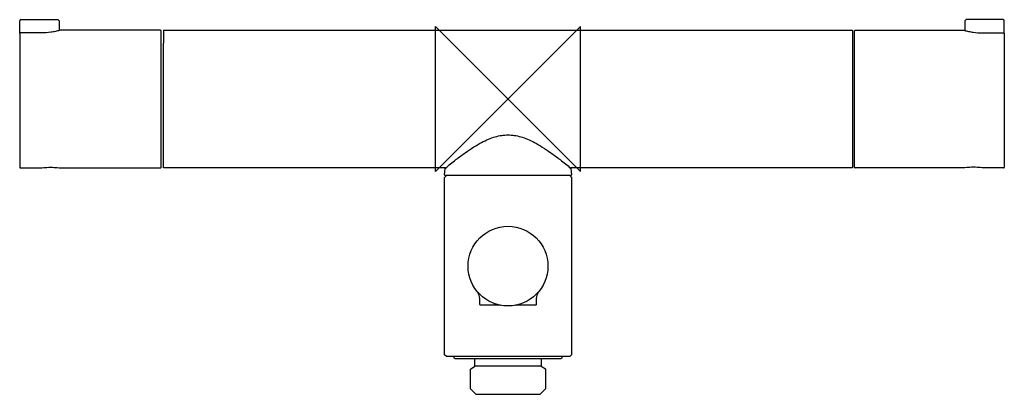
# Model space of a CAD drawing. Header units: millimetres. Extents: x -135 to 137, y -81 to 22.
import ezdxf

# ---------------------------------------------------------------- set-up
doc = ezdxf.new("R2010")
doc.units = ezdxf.units.MM
doc.header["$MEASUREMENT"] = 0
doc.layers.add('ORIGIN', color=6, linetype='Continuous')
doc.layers.add('PLANNING', color=1, linetype='Continuous')

# ---------------------------------------------------------------- blocks, each defined once
blk = doc.blocks.new('707000_F')
at = {"layer": 'ORIGIN'}
for p, q in [((20, 20), (-20, -20)), ((-20, -20), (-20, 20)), ((-20, 20), (20, -20)), ((20, -20), (20, 20))]:
    blk.add_line(p, q, dxfattribs=at)
at = {"layer": 'PLANNING'}
for p, q in [((-124.06, 21.93), (-124.06, 21.93)), ((126.26, 21.93), (126.26, 21.93)), ((-134.6, 18.08), (-134.6, 21.11)), ((-123.76, 21.63), (-123.72, 18.92)), ((-95.8, 19), (-123.39, 19)), ((-95, 19), (95, 19)), ((125.96, 21.64), (125.92, 18.92)), ((136.8, 18.08), (136.8, 21.11)), ((-134.6, 18.08), (-134.6, -18.8)), ((-128.6, 18.27), (-134.4, 18.27)), ((-95.6, -18.8), (-95.6, 18.8)), ((95.5, -18.8), (95.5, 18.8)), ((130.8, 18.27), (136.6, 18.27)), ((136.8, 18.08), (136.8, -18.8)), ((-95, -19), (-95, 15.4)), ((-134.4, -19), (-128.7, -19)), ((-123.5, -19), (-95.8, -19)), ((-17.21, -19), (-95, -19)), ((-17.5, -21.6), (-17, -21.1)), ((-17.5, -70.6), (-17.5, -21.6)), ((-17.48, -20.88), (-17.33, -19.18)), ((-17.33, -19.18), (-17.33, -19.18)), ((17.28, -21.1), (-17.28, -21.1)), ((17, -21.1), (17.5, -21.6)), ((95, -19), (17.21, -19)), ((17.33, -19.18), (17.48, -20.88)), ((17.5, -21.6), (17.5, -70.6)), ((136.6, -19), (130.9, -19)), ((-8.72, -52.81), (-8.73, -52.8)), ((-7.75, -56.6), (-7.75, -55.96)), ((-2.14, -56.9), (-7.45, -56.9)), ((-3.87, -56.4), (-3.83, -56.41)), ((-2.53, -56.8), (-2.55, -56.8)), ((-2.13, -56.9), (-2.09, -56.9)), ((-2.09, -56.9), (-2.11, -56.9)), ((2.13, -56.9), (2.09, -56.9)), ((7.45, -56.9), (2.15, -56.9)), ((2.2, -56.89), (2.22, -56.89)), ((2.58, -56.79), (2.58, -56.79)), ((2.99, -56.69), (3, -56.68)), ((7.75, -55.96), (7.75, -56.6)), ((-17, -71.1), (-17.5, -70.6)), ((17, -71.1), (-17, -71.1)), ((-14.6, -71.7), (-14.8, -71.5)), ((14.6, -71.7), (-14.6, -71.7)), ((-9.15, -73.7), (-9.15, -71.7)), ((9.15, -71.7), (9.15, -73.7)), ((14.8, -71.5), (14.6, -71.7)), ((17.5, -70.6), (17, -71.1)), ((-10.3, -74.51), (-9.15, -73.7)), ((-10.3, -80), (-10.3, -74.51)), ((9.15, -73.7), (10.3, -74.5)), ((10.3, -74.5), (10.3, -80)), ((-8.8, -81.5), (-10.3, -80)), ((10.3, -80), (8.8, -81.5))]:
    blk.add_line(p, q, dxfattribs=at)
for points in [[(-14.8, -71.5), (-14.8, -71.1)], [(14.8, -71.1), (14.8, -71.5)]]:
    blk.add_lwpolyline(points, dxfattribs=at)
blk.add_circle((0, -46.1), 11, dxfattribs=at)
for centre, radius, start, end in [((-134.3, 21.63), 0.3, 90.0005, 179.9991), ((-124.1, 21.59), 0.343, 7.6772, 83.3113), ((126.3, 21.59), 0.343, 96.6887, 172.3228), ((136.5, 21.63), 0.3, 0.0009, 89.9995), ((-95.8, 18.8), 0.2, 359.9998, 90.0003), ((297594.25, 15.4), 297689.25, 179.9993075, 180), ((95.7, 18.8), 0.2, 89.9997, 180.0002), ((-134.4, -18.8), 0.2, 180, 270.0001), ((-95.8, -18.8), 0.2, 269.9999, 360), ((95.7, -18.8), 0.2, 180, 270.0001), ((136.6, -18.8), 0.2, 269.9999, 0), ((-17.28, -20.9), 0.2, 175, 269.9997), ((-17.13, -19.2), 0.199, 129.6114, 174.8563), ((17.13, -19.2), 0.2, 4.9999, 50.4872), ((17.28, -20.9), 0.2, 270, 5.0003), ((-2.19, -56.8), 0.0937, 262.5249, 290.3536), ((-2.14, -56.82), 0.0825, 270, 288.217), ((2.14, -56.82), 0.0821, 250.9386, 270.2102), ((2.14, -56.65), 0.245, 270.2102, 284.7158), ((2.18, -56.77), 0.123, 253.8856, 279.3131)]:
    blk.add_arc(centre, radius, start, end, dxfattribs=at)
for points, degree in [([(-134.3, 21.93), (-129.18, 21.93), (-124.06, 21.93)], 2), ([(136.5, 21.93), (131.38, 21.93), (126.26, 21.93)], 2), ([(-134.6, 21.11), (-134.6, 21.37), (-134.6, 21.63)], 2), ([(95, 19), (95, 0), (95, -19)], 2), ([(95.7, 19), (110.64, 19), (125.59, 19)], 2), ([(136.8, 21.11), (136.8, 21.37), (136.8, 21.63)], 2), ([(-134.4, 18.27), (-134.5, 18.27), (-134.6, 18.18), (-134.6, 18.08)], 3), ([(136.6, 18.27), (136.7, 18.27), (136.8, 18.18), (136.8, 18.08)], 3), ([(125.7, -19), (110.7, -19), (95.7, -19)], 2), ([(9.15, -73.7), (0, -73.7), (-9.15, -73.7)], 2), ([(8.8, -81.5), (0, -81.5), (-8.8, -81.5)], 2)]:
    blk.add_open_spline(points, degree=degree, dxfattribs=at)
for points, knots in [([(-123.39, 19), (-123.39, 19), (-123.39, 19), (-123.39, 19), (-123.41, 19), (-123.58, 18.95), (-123.84, 18.89), (-124.27, 18.78), (-124.97, 18.62), (-126.44, 18.37), (-127.74, 18.27), (-128.6, 18.27)], [65.817337, 65.817337, 65.817337, 65.817337, 65.81779, 65.820266, 65.829692, 65.866156, 66.361558, 66.60671, 67.21268, 68.504724, 71.094244, 71.094244, 71.094244, 71.094244]), ([(125.59, 19), (125.59, 19), (125.59, 19), (125.59, 19), (125.61, 19), (125.78, 18.95), (126.04, 18.89), (126.47, 18.78), (127.17, 18.63), (128.64, 18.37), (129.94, 18.27), (130.8, 18.27)], [65.817337, 65.817337, 65.817337, 65.817337, 65.81779, 65.820266, 65.829692, 65.866156, 66.361558, 66.60671, 67.21268, 68.504724, 71.094244, 71.094244, 71.094244, 71.094244]), ([(-17.26, -19.05), (-16.3, -18.25), (-14.5, -16.8), (-11.89, -14.85), (-9.55, -13.26), (-7.41, -12), (-5.43, -11.05), (-3.57, -10.38), (-1.77, -9.98), (0, -9.84), (1.77, -9.98), (3.57, -10.38), (5.43, -11.05), (7.41, -12), (9.55, -13.26), (11.89, -14.85), (14.5, -16.8), (16.3, -18.25), (17.26, -19.05)], [17.442956, 17.442956, 17.442956, 17.442956, 21.16883, 24.397791, 27.206404, 29.658969, 31.832093, 33.789386, 35.601789, 37.347126, 39.091233, 40.904396, 42.859529, 45.033105, 47.49137, 50.297353, 53.520828, 57.250013, 57.250013, 57.250013, 57.250013]), ([(-128.7, -19), (-128.7, -19), (-128.7, -19), (-128.7, -19), (-128.42, -18.95), (-127.46, -18.86), (-126.79, -18.81), (-126.1, -18.81)], [120.7859378, 120.7859378, 120.7859378, 120.7859378, 120.792798, 120.792798, 121.0432741, 121.0432741, 121.2937503, 121.2937503, 121.2937503, 121.2937503]), ([(-126.1, -18.81), (-125.41, -18.81), (-124.74, -18.86), (-123.8, -18.95), (-123.52, -19), (-123.5, -19)], [121.2937503, 121.2937503, 121.2937503, 121.2937503, 121.5437503, 121.5437503, 121.7859378, 121.7859378, 121.7859378, 121.7859378]), ([(128.3, -18.81), (127.61, -18.81), (126.94, -18.86), (126, -18.95), (125.72, -18.99), (125.7, -19)], [121.2937503, 121.2937503, 121.2937503, 121.2937503, 121.5437503, 121.5437503, 121.7859378, 121.7859378, 121.7859378, 121.7859378]), ([(130.9, -19), (130.9, -19), (130.9, -19), (130.9, -19), (130.62, -18.95), (129.66, -18.86), (128.99, -18.81), (128.3, -18.81)], [120.7859378, 120.7859378, 120.7859378, 120.7859378, 120.792798, 120.792798, 121.0432741, 121.0432741, 121.2937503, 121.2937503, 121.2937503, 121.2937503]), ([(-7.75, -55.96), (-7.75, -55.78), (-7.75, -55.46), (-7.79, -54.89), (-7.91, -54.24), (-8.18, -53.64), (-8.46, -53.16), (-8.64, -52.92), (-8.73, -52.79)], [6.549445, 6.549445, 6.549445, 6.549445, 7.090617, 7.510349, 8.275993, 9.052278, 9.471776, 9.945082, 9.945082, 9.945082, 9.945082]), ([(8.74, -52.79), (8.64, -52.91), (8.47, -53.16), (8.18, -53.63), (7.92, -54.24), (7.79, -54.89), (7.75, -55.46), (7.75, -55.78), (7.75, -55.96)], [0, 0, 0, 0, 0.472305, 0.895247, 1.673408, 2.440767, 2.859915, 3.403945, 3.403945, 3.403945, 3.403945]), ([(-7.45, -56.9), (-7.48, -56.9), (-7.52, -56.9), (-7.61, -56.89), (-7.69, -56.84), (-7.75, -56.73), (-7.75, -56.65), (-7.75, -56.6)], [5.4129714, 5.4129714, 5.4129714, 5.4129714, 5.4933415, 5.5552175, 5.6621037, 5.7696413, 5.9127632, 5.9127632, 5.9127632, 5.9127632]), ([(7.75, -56.6), (7.75, -56.63), (7.75, -56.67), (7.74, -56.76), (7.69, -56.84), (7.58, -56.9), (7.5, -56.9), (7.45, -56.9)], [4.0406262, 4.0406262, 4.0406262, 4.0406262, 4.121124, 4.1829509, 4.2900929, 4.3993637, 4.5404212, 4.5404212, 4.5404212, 4.5404212])]:
    blk.add_open_spline(points, degree=3, knots=knots, dxfattribs=at)

msp = doc.modelspace()

# ---------------------------------------------------------------- block references
msp.add_blockref('707000_F', (0, 0))

doc.saveas('drawing.dxf')
